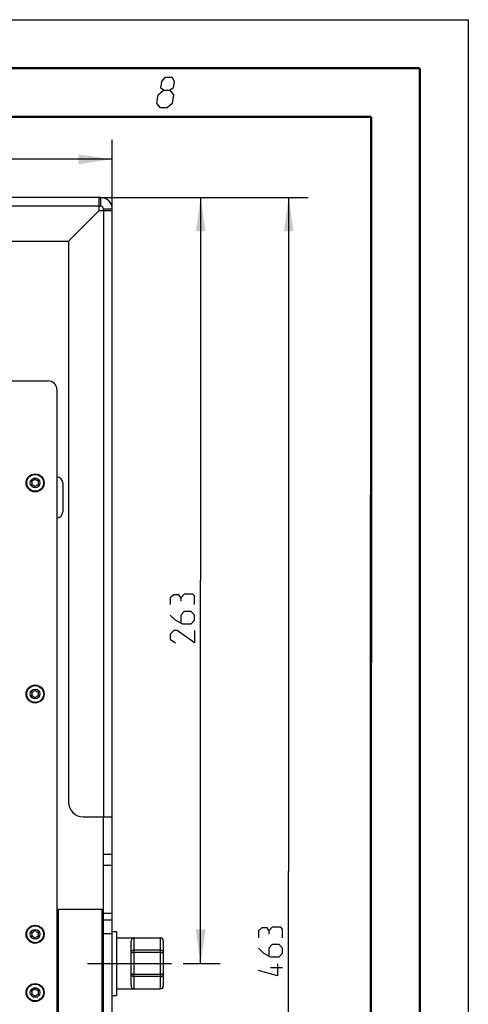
# Model space of a CAD drawing. Header units: millimetres. Extents: x 0 to 420, y 0 to 297.
# Tile 126 of 126: x 374 to 420, y 196 to 297. Entities that reach past the tile are written whole.
import ezdxf

# ---------------------------------------------------------------- set-up
doc = ezdxf.new("R2010")
doc.units = ezdxf.units.MM
doc.header["$LTSCALE"] = 23.1
doc.linetypes.add('CENTER', pattern=[0.6, 0.375, -0.075, 0.075, -0.075])
doc.layers.get('0').update_dxf_attribs({"linetype": 'CONTINUOUS'})
doc.layers.add('02___PRT_ALL_AXES', color=7, linetype='CONTINUOUS')
doc.layers.add('DIM_PILOTEES', color=7, linetype='CONTINUOUS')
doc.styles.get("Standard").update_dxf_attribs({"font": 'txt', "width": 0.7})
doc.dimstyles.new('DIMSTYLE_1', dxfattribs={"dimtxt": 2.5, "dimasz": 3.5, "dimexe": 2, "dimexo": 0, "dimtad": 1, "dimlfac": 3.333333, "dimdsep": 46, "dimtxsty": 'Standard', "dimblk": '_FILLED', "dimblk1": '_FILLED', "dimblk2": '_FILLED', "dimcen": 0.09, "dimazin": 2, "dimtp": 0.8, "dimtm": 0.8, "dimtfac": 1, "dimtofl": 0, "dimtmove": 0, "dimatfit": 3, "dimldrblk": '_FILLED', "dimfxl": 0, "dimtolj": 1, "dimarcsym": 0})
doc.dimstyles.new('DIMSTYLE_3', dxfattribs={"dimtxt": 2.5, "dimasz": 3.5, "dimexe": 2, "dimexo": 0, "dimtad": 1, "dimlfac": 3.333333, "dimdsep": 46, "dimtxsty": 'Standard', "dimblk": '_FILLED', "dimblk1": '_FILLED', "dimblk2": '_FILLED', "dimcen": 0.09, "dimazin": 2, "dimtp": 0.5, "dimtm": 0.5, "dimtfac": 1, "dimtofl": 0, "dimtmove": 0, "dimatfit": 3, "dimldrblk": '_FILLED', "dimfxl": 0, "dimtolj": 1, "dimarcsym": 0})

# ---------------------------------------------------------------- blocks, each defined once
blk = doc.blocks.new('_FILLED')
at = {"color": 0, "linetype": 'ByBlock'}
blk.add_solid([(0, 0), (-1, 0.143), (-1, -0.143)], dxfattribs=at)
blk = doc.blocks.new('*D23')
at = {"layer": 'DIM_PILOTEES', "color": 2, "linetype": 'Continuous'}
for p, q in [((381.97, 278.69), (403.49, 278.69)), ((401.49, 278.69), (401.49, 209.24)), ((401.49, 139.79), (401.49, 209.24)), ((376.72, 139.79), (403.49, 139.79))]:
    blk.add_line(p, q, dxfattribs=at)
at = {"layer": 'DIM_PILOTEES', "color": 2, "linetype": 'Continuous', "xscale": 3.5, "yscale": 3.5, "zscale": 3.5}
for p, rotation in [((401.49, 278.69), 90), ((401.49, 139.79), 270)]:
    blk.add_blockref('_FILLED', p, dxfattribs=dict(at, rotation=rotation))
at = {"layer": 'DIM_PILOTEES', "color": 2, "linetype": 'Continuous', "insert": (398.37, 201.36), "char_height": 2.5, "width": 8.5714, "attachment_point": 2, "rotation": 90, "line_spacing_factor": 0.9}
blk.add_mtext('{\\ftxt;\\W0.0001;\\H0.0001;\\~}{\\ftxt;\\W2.2857142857;\\H2.5; }{\\ftxt;\\W0.0001;\\H0.0001;\\~}', dxfattribs=at)
blk = doc.blocks.new('*D24')
at = {"layer": 'DIM_PILOTEES', "color": 2, "linetype": 'Continuous'}
for p, q in [((311.92, 277.34), (311.92, 284.62)), ((383.32, 277.34), (383.32, 284.62)), ((311.92, 282.62), (347.62, 282.62)), ((383.32, 282.62), (347.62, 282.62))]:
    blk.add_line(p, q, dxfattribs=at)
at = {"layer": 'DIM_PILOTEES', "color": 2, "linetype": 'Continuous', "xscale": 3.5, "yscale": 3.5, "zscale": 3.5, "rotation": 180}
blk.add_blockref('_FILLED', (311.92, 282.62), dxfattribs=at)
at = {"layer": 'DIM_PILOTEES', "color": 2, "linetype": 'Continuous', "xscale": 3.5, "yscale": 3.5, "zscale": 3.5}
blk.add_blockref('_FILLED', (383.32, 282.62), dxfattribs=at)
at = {"layer": 'DIM_PILOTEES', "color": 2, "linetype": 'Continuous', "insert": (348.42, 285.75), "char_height": 2.5, "width": 8.5714, "attachment_point": 2, "line_spacing_factor": 0.9}
blk.add_mtext('{\\ftxt;\\W0.0001;\\H0.0001;\\~}{\\ftxt;\\W2.2857142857;\\H2.5; }{\\ftxt;\\W0.0001;\\H0.0001;\\~}', dxfattribs=at)
blk = doc.blocks.new('*D27')
at = {"layer": 'DIM_PILOTEES', "color": 2, "linetype": 'Continuous'}
for p, q in [((381.97, 278.69), (394.42, 278.69)), ((392.42, 278.69), (392.42, 239.24)), ((392.42, 199.79), (392.42, 239.24)), ((390.61, 199.79), (394.42, 199.79))]:
    blk.add_line(p, q, dxfattribs=at)
at = {"layer": 'DIM_PILOTEES', "color": 2, "linetype": 'Continuous', "xscale": 3.5, "yscale": 3.5, "zscale": 3.5}
for p, rotation in [((392.42, 278.69), 90), ((392.42, 199.79), 270)]:
    blk.add_blockref('_FILLED', p, dxfattribs=dict(at, rotation=rotation))
at = {"layer": 'DIM_PILOTEES', "color": 2, "linetype": 'Continuous', "insert": (389.29, 235.67), "char_height": 2.5, "width": 8.5714, "attachment_point": 2, "rotation": 90, "line_spacing_factor": 0.9}
blk.add_mtext('{\\ftxt;\\W0.0001;\\H0.0001;\\~}{\\ftxt;\\W2.2857142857;\\H2.5; }{\\ftxt;\\W0.0001;\\H0.0001;\\~}', dxfattribs=at)

msp = doc.modelspace()

# ---------------------------------------------------------------- linework, layer by layer
at = {"color": 7, "linetype": 'Continuous'}
for p, q in [((0, 297), (420, 297)), ((420, 297), (420, 0)), ((25, 286.9999), (410, 286.9999)), ((410, 286.9999), (409.8296, 10.1087)), ((382.1165, 278.6857), (382.1165, 277.7857)), ((382.1165, 277.7857), (381.9665, 277.7857)), ((382.4165, 277.3357), (382.4165, 277.4857)), ((383.3165, 277.4857), (382.4165, 277.4857)), ((318.5165, 259.7857), (376.7165, 259.7857)), ((377.6165, 258.8857), (377.6165, 140.6857)), ((382.4165, 184.6357), (382.4165, 214.8835)), ((383.3165, 211.0188), (382.4165, 211.0188)), ((383.3165, 209.8617), (382.4165, 209.8617)), ((377.6165, 205.1857), (377.7665, 205.3357)), ((382.2665, 205.3357), (377.7665, 205.3357)), ((377.7665, 194.2357), (377.7665, 205.3357)), ((382.2665, 205.3357), (382.4165, 205.1857)), ((382.2665, 194.2357), (382.2665, 205.3357)), ((383.3165, 204.9286), (382.4165, 204.9286)), ((382.4165, 204.2857), (383.3165, 204.2857)), ((383.3165, 203.0857), (383.7665, 203.0857)), ((383.7665, 203.0857), (383.7665, 196.4857)), ((382.4165, 202.8497), (383.3165, 202.8497)), ((383.7665, 202.4107), (388.2665, 202.4107)), ((385.2665, 197.5039), (385.2665, 202.0675)), ((385.5665, 197.1607), (385.5665, 202.4107)), ((388.2665, 202.4107), (388.2665, 197.1607)), ((388.5665, 202.1107), (388.5665, 197.4607)), ((388.2665, 201.152), (385.5665, 201.152)), ((388.2665, 200.918), (385.5665, 200.918)), ((388.2665, 198.6533), (385.5665, 198.6533)), ((388.2665, 198.4194), (385.5665, 198.4194)), ((383.7665, 197.1607), (388.2665, 197.1607)), ((383.3165, 196.4857), (383.7665, 196.4857))]:
    msp.add_line(p, q, dxfattribs=at)
at = {"color": 3, "linetype": 'Continuous'}
for p, q in [((382.1165, 278.6857), (313.1165, 278.6857)), ((381.9665, 277.3357), (381.9665, 278.6857)), ((381.9665, 277.7857), (313.2665, 277.7857)), ((378.8165, 274.1857), (381.9587, 277.3357)), ((378.8165, 274.1857), (381.9665, 277.3357)), ((381.9587, 277.3357), (383.3165, 277.3357)), ((382.4165, 277.3357), (382.4165, 214.8835)), ((383.3165, 184.6357), (383.3165, 277.4857)), ((316.4165, 274.1857), (378.8165, 274.1857)), ((378.8165, 274.1857), (378.8165, 216.3835)), ((378.2165, 249.2857), (378.2165, 246.2857)), ((380.3165, 214.8835), (383.3165, 214.8835))]:
    msp.add_line(p, q, dxfattribs=at)
at = {"color": 7, "linetype": 'Continuous', "const_width": 0.25}
for points in [[(415, 292), (20, 292)], [(415, 5), (415, 292)], [(25, 287), (410, 287)], [(410, 287), (409.8468, 9.9234)]]:
    msp.add_lwpolyline(points, dxfattribs=at)
at = {"color": 2, "linetype": 'Continuous'}
for points in [[(388.5833, 289.725), (388.32, 289.95), (388.4302, 290.625), (388.8037, 291.075), (389.4787, 291.075), (389.7052, 290.625), (389.595, 289.95), (389.2583, 289.725), (389.6348, 289.275), (389.4879, 288.375), (388.9644, 287.925), (388.2894, 287.925), (387.9129, 288.375)], [(387.9129, 288.375), (388.0598, 289.275), (388.5833, 289.725), (389.2583, 289.725)]]:
    msp.add_lwpolyline(points, dxfattribs=at)
at = {"color": 7, "linetype": 'Continuous'}
for centre, radius in [((375.3665, 249.2857), 0.93), ((375.3665, 249.2857), 0.87), ((375.3665, 249.2857), 0.5025), ((375.3665, 227.5357), 0.93), ((375.3665, 227.5357), 0.87), ((375.3665, 227.5357), 0.5025), ((375.3665, 202.7857), 0.93), ((375.3665, 202.7857), 0.87), ((375.3665, 202.7857), 0.5025), ((375.3665, 196.7857), 0.93), ((375.3665, 196.7857), 0.87), ((375.3665, 196.7857), 0.5025)]:
    msp.add_circle(centre, radius, dxfattribs=at)
at = {"color": 3, "linetype": 'Continuous'}
for centre, radius, start, end in [((382.1165, 277.4857), 1.2, 0, 90), ((380.3165, 216.3835), 1.5, 180, 270)]:
    msp.add_arc(centre, radius, start, end, dxfattribs=at)
at = {"color": 7, "linetype": 'Continuous'}
for centre, radius, start, end in [((382.1165, 277.4857), 0.3, 0, 90), ((376.7165, 258.8857), 0.9, 0, 90), ((375.0368, 249.476), 0.0423, 80.952184, 219.047816), ((375.0843, 249.7744), 0.2599, 260.952184, 339.047816), ((375.3665, 249.6664), 0.0423, 20.952184, 159.047816), ((375.6487, 249.7744), 0.2599, 200.952184, 279.047816), ((375.6962, 249.476), 0.0423, 320.952184, 99.047816), ((377.6165, 249.2857), 0.6, 0, 90), ((375.0368, 249.0953), 0.0423, 140.952184, 279.047816), ((374.8021, 249.2857), 0.2599, 320.952184, 39.047816), ((375.0843, 248.7969), 0.2599, 20.952184, 99.047816), ((375.3665, 248.905), 0.0423, 200.952184, 339.047816), ((375.6487, 248.7969), 0.2599, 80.952184, 159.047816), ((375.9309, 249.2857), 0.2599, 140.952184, 219.047816), ((375.6962, 249.0953), 0.0423, 260.952184, 39.047816), ((377.6165, 246.2857), 0.6, 270, 360), ((375.0368, 227.726), 0.0423, 80.952184, 219.047816), ((375.0368, 227.3453), 0.0423, 140.952184, 279.047816), ((374.8021, 227.5357), 0.2599, 320.952184, 39.047816), ((375.0843, 228.0244), 0.2599, 260.952184, 339.047816), ((375.0843, 227.0469), 0.2599, 20.952184, 99.047816), ((375.3665, 227.9164), 0.0423, 20.952184, 159.047816), ((375.6487, 228.0244), 0.2599, 200.952184, 279.047816), ((375.6487, 227.0469), 0.2599, 80.952184, 159.047816), ((375.9309, 227.5357), 0.2599, 140.952184, 219.047816), ((375.6962, 227.726), 0.0423, 320.952184, 99.047816), ((375.6962, 227.3453), 0.0423, 260.952184, 39.047816), ((375.3665, 227.155), 0.0423, 200.952184, 339.047816), ((375.0368, 202.976), 0.0423, 80.952184, 219.047816), ((374.8021, 202.7857), 0.2599, 320.952184, 39.047816), ((375.0843, 203.2744), 0.2599, 260.952184, 339.047816), ((375.3665, 203.1664), 0.0423, 20.952184, 159.047816), ((375.6487, 203.2744), 0.2599, 200.952184, 279.047816), ((375.9309, 202.7857), 0.2599, 140.952184, 219.047816), ((375.6962, 202.976), 0.0423, 320.952184, 99.047816), ((375.0368, 202.5953), 0.0423, 140.952184, 279.047816), ((375.0843, 202.2969), 0.2599, 20.952184, 99.047816), ((375.3665, 202.405), 0.0423, 200.952184, 339.047816), ((375.6487, 202.2969), 0.2599, 80.952184, 159.047816), ((375.6962, 202.5953), 0.0423, 260.952184, 39.047816), ((388.2665, 202.1107), 0.3, 0, 90), ((375.0368, 196.976), 0.0423, 80.952184, 219.047816), ((374.8021, 196.7857), 0.2599, 320.952184, 39.047816), ((375.0843, 197.2744), 0.2599, 260.952184, 339.047816), ((375.3665, 197.1664), 0.0423, 20.952184, 159.047816), ((375.6487, 197.2744), 0.2599, 200.952184, 279.047816), ((375.9309, 196.7857), 0.2599, 140.952184, 219.047816), ((375.6962, 196.976), 0.0423, 320.952184, 99.047816), ((388.2665, 197.4607), 0.3, 270, 360), ((375.0368, 196.5953), 0.0423, 140.952184, 279.047816), ((375.0843, 196.2969), 0.2599, 20.952184, 99.047816), ((375.3665, 196.405), 0.0423, 200.952184, 339.047816), ((375.6487, 196.2969), 0.2599, 80.952184, 159.047816), ((375.6962, 196.5953), 0.0423, 260.952184, 39.047816)]:
    msp.add_arc(centre, radius, start, end, dxfattribs=at)
for points, knots in [([(385.5665, 202.4107), (385.5314, 202.4107), (385.4577, 202.3953), (385.3602, 202.3275), (385.2857, 202.2147), (385.2665, 202.1189), (385.2665, 202.0675)], [0, 0, 0, 0, 0.20981119, 0.4354604, 0.69264504, 1, 1, 1, 1]), ([(385.5665, 201.152), (385.5276, 201.152), (385.4496, 201.1376), (385.35, 201.0758), (385.2825, 200.9825), (385.2665, 200.9076), (385.2665, 200.871)], [0, 0, 0, 0, 0.25754786, 0.51070052, 0.75758726, 1, 1, 1, 1]), ([(385.2665, 200.871), (385.2665, 200.8746), (385.2743, 200.8832), (385.3037, 200.8951), (385.3647, 200.9072), (385.4572, 200.9159), (385.5282, 200.918), (385.5665, 200.918)], [0, 0, 0, 0, 0.03497229, 0.09704388, 0.31284832, 0.62891338, 1, 1, 1, 1]), ([(388.5665, 200.871), (388.5665, 200.9076), (388.5505, 200.9825), (388.483, 201.0758), (388.3834, 201.1376), (388.3054, 201.152), (388.2665, 201.152)], [0, 0, 0, 0, 0.24239868, 0.48928507, 0.74243803, 1, 1, 1, 1]), ([(388.2665, 200.918), (388.3048, 200.918), (388.3758, 200.9159), (388.4683, 200.9072), (388.5293, 200.8951), (388.5587, 200.8832), (388.5665, 200.8746), (388.5665, 200.871)], [0, 0, 0, 0, 0.37110154, 0.68716011, 0.90295823, 0.96502851, 1, 1, 1, 1]), ([(385.5665, 198.6533), (385.5282, 198.6533), (385.4572, 198.6554), (385.3647, 198.6641), (385.3037, 198.6763), (385.2743, 198.6881), (385.2665, 198.6967), (385.2665, 198.7003)], [0, 0, 0, 0, 0.37108662, 0.68715168, 0.90295612, 0.96502771, 1, 1, 1, 1]), ([(385.2665, 198.7003), (385.2665, 198.6637), (385.2825, 198.5888), (385.35, 198.4955), (385.4496, 198.4337), (385.5276, 198.4194), (385.5665, 198.4194)], [0, 0, 0, 0, 0.24241274, 0.48929948, 0.74245214, 1, 1, 1, 1]), ([(388.2665, 198.4194), (388.3054, 198.4194), (388.3834, 198.4337), (388.483, 198.4955), (388.5505, 198.5888), (388.5665, 198.6637), (388.5665, 198.7003)], [0, 0, 0, 0, 0.25755852, 0.51070816, 0.75759126, 1, 1, 1, 1]), ([(388.5665, 198.7003), (388.5665, 198.6967), (388.5587, 198.6881), (388.5293, 198.6763), (388.4683, 198.6641), (388.3758, 198.6554), (388.3048, 198.6533), (388.2665, 198.6533)], [0, 0, 0, 0, 0.03496902, 0.09703663, 0.31283319, 0.62889396, 1, 1, 1, 1]), ([(385.2665, 197.5039), (385.2665, 197.4524), (385.2857, 197.3567), (385.3602, 197.2438), (385.4577, 197.176), (385.5314, 197.1607), (385.5665, 197.1607)], [0, 0, 0, 0, 0.30735488, 0.56453958, 0.79018881, 1, 1, 1, 1])]:
    msp.add_open_spline(points, degree=3, knots=knots, dxfattribs=at)
at = {"layer": '02___PRT_ALL_AXES', "color": 2, "linetype": 'CENTER'}
msp.add_line((380.7665, 199.7857), (390.6065, 199.7857), dxfattribs=at)
at = {"layer": 'DIM_PILOTEES', "color": 2, "linetype": 'Continuous'}
msp.add_line((400.8665, 199.3393), (399.6165, 199.3393), dxfattribs=at)
for points in [[(390.3645, 237.4582), (390.1859, 237.7558), (389.6502, 237.7558), (389.2931, 237.4582), (389.2931, 236.7439)], [(391.7931, 236.7439), (391.7931, 237.6367), (391.6145, 237.8153), (390.7216, 237.8153), (390.3645, 237.4582), (390.3645, 237.101)], [(389.2931, 235.6725), (389.8288, 235.1367), (390.5431, 234.7796), (391.4359, 234.7796), (391.7931, 235.1367), (391.7931, 235.6725), (391.4359, 236.0296), (390.7216, 236.0296), (390.3645, 235.6725), (390.3645, 234.8986)], [(391.7931, 234.0653), (391.7931, 232.8153), (390.0073, 234.0653), (389.6502, 234.0653), (389.2931, 233.7082), (389.2931, 233.1725), (389.8288, 232.8153)], [(399.4379, 203.1488), (399.2594, 203.4464), (398.7237, 203.4464), (398.3665, 203.1488), (398.3665, 202.4345)], [(400.8665, 202.4345), (400.8665, 203.3274), (400.6879, 203.5059), (399.7951, 203.5059), (399.4379, 203.1488), (399.4379, 202.7917)], [(398.3665, 201.3631), (398.9022, 200.8274), (399.6165, 200.4702), (400.5094, 200.4702), (400.8665, 200.8274), (400.8665, 201.3631), (400.5094, 201.7202), (399.7951, 201.7202), (399.4379, 201.3631), (399.4379, 200.5893)], [(400.3308, 199.7559), (400.3308, 198.5059), (398.3665, 199.0417)]]:
    msp.add_lwpolyline(points, dxfattribs=at)

# ---------------------------------------------------------------- dimensions: what is measured, and where the dimension line sits
dim = msp.add_linear_dim(base=(383.3165, 282.6211), p1=(311.9165, 277.3357), p2=(383.3165, 277.3357), text='{\\ftxt;\\W0.0001;\\H0.0001;\\~}{\\ftxt;\\W2.2857142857;\\H2.5; }{\\ftxt;\\W0.0001;\\H0.0001;\\~}', dimstyle='DIMSTYLE_3', dxfattribs=at)
dim.commit()
dim.dimension.update_dxf_attribs({"geometry": '*D24', "text_midpoint": (348.0618, 282.6211), "dimtype": 160})
for base, p1, dimstyle, picture, middle in [((401.4915, 278.6857), (376.7165, 139.7857), 'DIMSTYLE_1', '*D23', (401.4915, 201.0059)), ((392.4181, 278.6857), (394.4181, 199.7857), 'DIMSTYLE_3', '*D27', (392.4181, 235.3153))]:
    dim = msp.add_linear_dim(base=base, p1=p1, p2=(381.9665, 278.6857), angle=90, text='{\\ftxt;\\W0.0001;\\H0.0001;\\~}{\\ftxt;\\W2.2857142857;\\H2.5; }{\\ftxt;\\W0.0001;\\H0.0001;\\~}', dimstyle=dimstyle, dxfattribs=at)
    dim.commit()
    dim.dimension.update_dxf_attribs({"geometry": picture, "text_midpoint": middle, "dimtype": 160})

doc.saveas('drawing.dxf')
